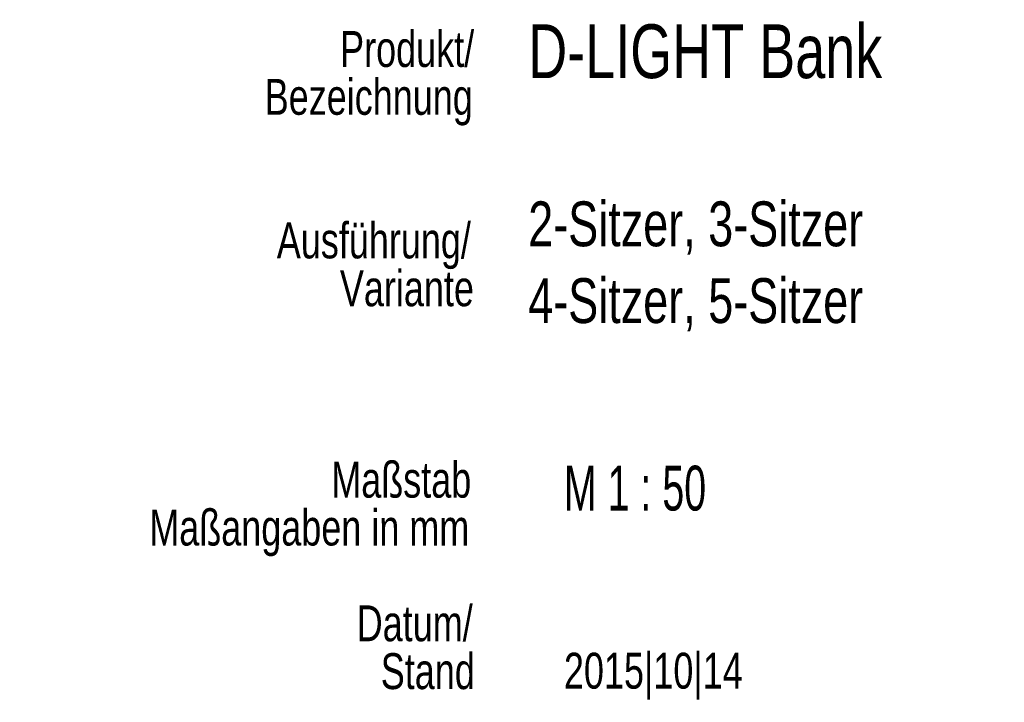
# Paper-space layout 'Blatt1' of a CAD drawing. Header units: millimetres. Extents: x 34 to 407, y 13 to 285.
# Tile 8 of 12: x 344 to 402, y 13 to 53. Entities that reach past the tile are written whole.
import ezdxf

# ---------------------------------------------------------------- set-up
doc = ezdxf.new("R2010")
doc.units = ezdxf.units.MM
doc.layers.add('BLOCK', color=7, linetype='Continuous')
doc.layers.add('MAßE', color=7, linetype='Continuous')
doc.styles.add('SLDTEXTSTYLE0', font='TXT', dxfattribs={"width": 0.75})
doc.styles.add('SLDTEXTSTYLE1', font='TXT', dxfattribs={"width": 0.65625})

# ---------------------------------------------------------------- blocks, each defined once
blk = doc.blocks.new('SW_NOTE_1')
at = {"layer": 'BLOCK', "color": 0, "attachment_point": 1}
for s, insert, char_height, style in [('M 1 : 50', (0, 3.411), 2.6458, 'SLDTEXTSTYLE1'), ('2015|10|14', (0, -7.621), 2.1167, 'SLDTEXTSTYLE0')]:
    blk.add_mtext(s, dxfattribs=dict(at, insert=insert, char_height=char_height, style=style))
blk = doc.blocks.new('SW_NOTE_2')
at = {"layer": 'MAßE', "color": 0, "attachment_point": 1, "style": 'SLDTEXTSTYLE0'}
for s, insert, char_height in [('D-LIGHT Bank', (0, 4.093), 3.175), ('2-Sitzer, 3-Sitzer', (0, -6.35), 2.64583), ('4-Sitzer, 5-Sitzer', (0, -10.878), 2.64583)]:
    blk.add_mtext(s, dxfattribs=dict(at, insert=insert, char_height=char_height))
blk = doc.blocks.new('SW_NOTE_3')
at = {"layer": 'MAßE', "color": 0, "attachment_point": 3, "style": 'SLDTEXTSTYLE0'}
for s, insert, char_height in [('Produkt/', (11.509, 2.729), 2.1167), ('Bezeichnung', (11.43, -0.094), 2.11667), ('Ausführung/', (11.317, -8.56), 2.11667), ('Variante', (11.497, -11.383), 2.1167), ('Maßstab', (11.339, -22.671), 2.1167), ('Maßangaben in mm', (11.224, -25.494), 2.11667), ('Datum/', (11.424, -31.138), 2.1167), ('Stand', (11.548, -33.96), 2.1167)]:
    blk.add_mtext(s, dxfattribs=dict(at, insert=insert, char_height=char_height))

psp = doc.layouts.new('Blatt1')

# ---------------------------------------------------------------- block references
at = {"layer": 'BLOCK'}
psp.add_blockref('SW_NOTE_1', (375.6045, 23.4572), dxfattribs=at)
at = {"layer": 'MAßE'}
for name, p in [('SW_NOTE_2', (373.4994, 48.8017)), ('SW_NOTE_3', (358.8013, 49.7697))]:
    psp.add_blockref(name, p, dxfattribs=at)

doc.saveas('drawing.dxf')
